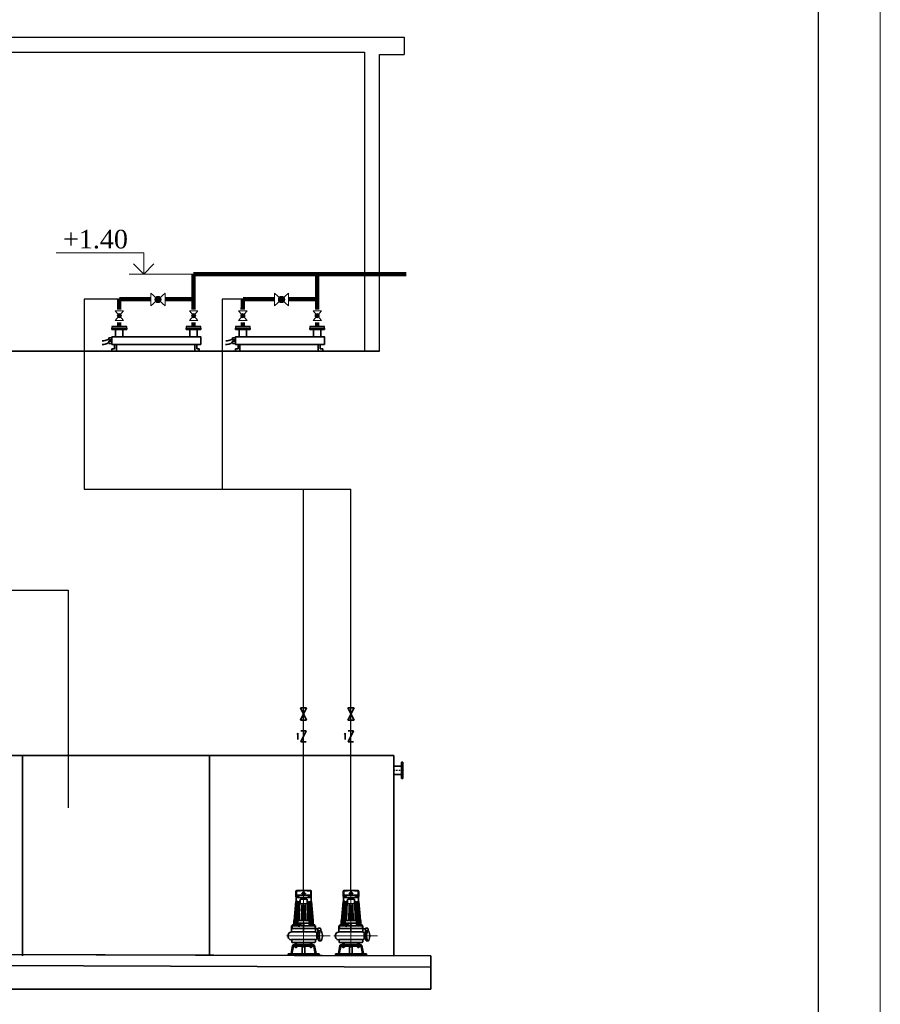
# Model space of a CAD drawing. Header units: metres. Extents: x 703769 to 722343, y 4313031 to 4317457.
# Tile 133 of 256: x 707845 to 707915, y 4313296 to 4313375. Entities that reach past the tile are written whole.
import ezdxf

# ---------------------------------------------------------------- set-up
doc = ezdxf.new("R2010")
doc.units = ezdxf.units.M
doc.header["$LTSCALE"] = 0.5
for name, pattern in [('CENTER', [16, 13, -1, 1, -1]), ('CENTER2', [1.125, 0.75, -0.125, 0.125, -0.125]), ('HIDDEN', [9.525, 6.35, -3.175]), ('PHANTOM', [2.5, 1.25, -0.25, 0.25, -0.25, 0.25, -0.25])]:
    doc.linetypes.add(name, pattern=pattern)
for name, color, linetype, lineweight in [('00工艺管线', 1, 'Continuous', 30), ('01', 7, 'Continuous', 25), ('07管路附件', 6, 'Continuous', 30), ('09设备', 4, 'Continuous', 35), ('3中心线', 1, 'CENTER2', 18), ('CEN', 4, 'CENTER', 18), ('CENTER', 1, 'CENTER', 18), ('SD', 4, 'PHANTOM', 18), ('XS', 3, 'Continuous', 18), ('XX', 2, 'HIDDEN', 18), ('КАНАЛИЗ ТЕКСТ', 7, 'Continuous', 40), ('Рамка  штамп', 7, 'Continuous', 30), ('中心线', 1, 'CENTER', 25), ('粗实线层', 7, 'Continuous', 35), ('钢筋', 1, 'Continuous', 18)]:
    doc.layers.add(name, color=color, linetype=linetype, lineweight=lineweight)
doc.styles.add('text Times 1-1', font='times.ttf', dxfattribs={"height": 3.3})

# ---------------------------------------------------------------- blocks, each defined once
blk = doc.blocks.new('77')
at = {"layer": '07管路附件', "lineweight": 0}
h = blk.add_hatch(color=256, dxfattribs=at)
edge = h.paths.add_edge_path(flags=0)
edge.add_arc((624771, 3235679), 28.2, 89.9962, 269.9962)
edge.add_arc((624771, 3235679), 28.2, 269.9962, 449.9962)
for p, q in [((624827, 3235615), (624714, 3235742)), ((624714, 3235615), (624827, 3235742)), ((624714, 3235742), (624827, 3235742)), ((624714, 3235615), (624827, 3235615))]:
    blk.add_line(p, q, dxfattribs=at)
blk.add_circle((624771, 3235679), 28.2, dxfattribs=at)
blk = doc.blocks.new('C$E442DE7ECEED42B782A6FA1782EFF3A0')
at = {"linetype": 'ByBlock'}
for p, q in [((128, 861), (128, 792)), ((135, 861), (135, 792)), ((327, 808), (135, 808)), ((136, 791), (144, 796)), ((231, 878), (139, 873)), ((231, 871), (139, 866)), ((144, 796), (144, 778)), ((152, 800), (152, 808)), ((165, 796), (155, 796)), ((165, 796), (160, 796)), ((165, 796), (160, 796)), ((162, 803), (169, 803)), ((169, 800), (169, 808)), ((210, 834), (207, 832)), ((207, 826), (207, 832)), ((231, 826), (207, 826)), ((231, 814), (207, 814)), ((207, 814), (207, 812)), ((231, 834), (210, 834)), ((231, 821), (214, 821)), ((217, 826), (217, 821)), ((241, 852), (222, 852)), ((231, 878), (323, 873)), ((231, 871), (323, 866)), ((231, 834), (252, 834)), ((231, 826), (255, 826)), ((231, 821), (248, 821)), ((255, 814), (231, 814)), ((245, 826), (245, 821)), ((248, 808), (248, 808)), ((252, 834), (255, 832)), ((255, 826), (255, 832)), ((255, 814), (255, 812)), ((294, 800), (294, 808)), ((300, 803), (294, 803)), ((297, 808), (327, 808)), ((297, 796), (302, 796)), ((297, 796), (302, 796)), ((297, 796), (307, 796)), ((311, 800), (311, 808)), ((326, 791), (318, 796)), ((318, 796), (318, 778)), ((327, 861), (327, 792)), ((335, 861), (335, 792)), ((126, 725), (102, 469)), ((127, 725), (104, 469)), ((141, 725), (121, 469)), ((133, 731), (123, 493)), ((143, 725), (124, 469)), ((131, 731), (126, 725)), ((127, 725), (126, 725)), ((127, 725), (133, 731)), ((130, 778), (130, 731)), ((146, 778), (130, 778)), ((151, 778), (130, 778)), ((151, 778), (130, 778)), ((231, 778), (130, 778)), ((130, 731), (130, 729)), ((130, 731), (130, 729)), ((131, 786), (131, 778)), ((133, 731), (131, 731)), ((137, 791), (141, 794)), ((140, 785), (144, 787)), ((144, 787), (141, 794)), ((141, 481), (149, 731)), ((141, 725), (145, 731)), ((143, 725), (141, 725)), ((143, 725), (149, 731)), ((149, 731), (145, 731)), ((156, 469), (170, 725)), ((173, 725), (161, 469)), ((170, 725), (172, 731)), ((173, 725), (170, 725)), ((178, 731), (172, 731)), ((173, 469), (178, 731)), ((173, 725), (178, 731)), ((184, 701), (184, 749)), ((273, 754), (190, 754)), ((273, 695), (190, 695)), ((203, 469), (207, 671)), ((207, 677), (205, 587)), ((215, 677), (207, 677)), ((207, 677), (207, 671)), ((211, 671), (207, 671)), ((211, 671), (209, 469)), ((215, 677), (211, 671)), ((215, 677), (215, 469)), ((231, 778), (332, 778)), ((247, 677), (247, 469)), ((247, 677), (255, 677)), ((247, 677), (251, 671)), ((251, 671), (254, 469)), ((251, 671), (255, 671)), ((255, 677), (255, 671)), ((255, 677), (257, 587)), ((260, 469), (255, 671)), ((279, 701), (279, 749)), ((289, 469), (284, 731)), ((289, 725), (284, 731)), ((284, 731), (290, 731)), ((289, 725), (301, 469)), ((289, 725), (292, 725)), ((292, 725), (290, 731)), ((306, 469), (292, 725)), ((321, 481), (313, 731)), ((319, 725), (313, 731)), ((313, 731), (317, 731)), ((321, 725), (317, 731)), ((318, 787), (321, 794)), ((322, 785), (318, 787)), ((319, 725), (338, 469)), ((319, 725), (321, 725)), ((326, 791), (321, 794)), ((321, 725), (341, 469)), ((329, 731), (340, 493)), ((336, 725), (329, 731)), ((329, 731), (331, 731)), ((331, 786), (331, 778)), ((331, 731), (336, 725)), ((332, 778), (332, 731)), ((332, 731), (332, 729)), ((336, 725), (359, 469)), ((336, 725), (360, 469)), ((336, 725), (336, 725)), ((70, 398), (146, 398)), ((70, 362), (70, 398)), ((77, 362), (77, 398)), ((97, 410), (83, 410)), ((97, 410), (83, 410)), ((100, 398), (100, 469)), ((231, 469), (100, 469)), ((231, 434), (100, 434)), ((121, 434), (103, 434)), ((117, 398), (117, 469)), ((130, 481), (144, 481)), ((130, 481), (144, 481)), ((138, 398), (138, 469)), ((155, 414), (152, 402)), ((159, 414), (153, 404)), ((159, 394), (153, 404)), ((155, 412), (155, 469)), ((159, 414), (170, 414)), ((161, 418), (191, 418)), ((169, 416), (164, 416)), ((170, 414), (175, 414)), ((170, 414), (175, 404)), ((170, 394), (175, 404)), ((175, 414), (180, 404)), ((180, 404), (175, 394)), ((175, 404), (180, 404)), ((184, 414), (187, 402)), ((192, 398), (231, 398)), ((197, 414), (200, 402)), ((238, 410), (224, 410)), ((238, 410), (224, 410)), ((231, 469), (362, 469)), ((231, 434), (362, 434)), ((392, 398), (231, 398)), ((231, 398), (231, 315)), ((308, 398), (308, 469)), ((333, 481), (319, 481)), ((333, 481), (319, 481)), ((324, 398), (324, 469)), ((345, 398), (345, 469)), ((362, 398), (362, 469)), ((366, 410), (380, 410)), ((366, 410), (380, 410)), ((386, 362), (386, 398)), ((392, 362), (392, 398)), ((24, 276), (24, 246)), ((64, 312), (60, 312)), ((70, 318), (70, 362)), ((392, 362), (70, 362)), ((70, 362), (392, 362)), ((386, 315), (75, 315)), ((351, 362), (112, 362)), ((159, 394), (170, 394)), ((169, 392), (164, 392)), ((170, 394), (175, 394)), ((392, 362), (392, 318)), ((392, 356), (425, 356)), ((395, 313), (408, 305)), ((411, 300), (411, 228)), ((411, 300), (427, 300)), ((417, 266), (417, 266)), ((434, 323), (418, 269)), ((425, 366), (459, 366)), ((425, 366), (425, 300)), ((455, 323), (439, 269)), ((442, 329), (463, 329)), ((459, 366), (459, 354)), ((459, 354), (463, 354)), ((463, 354), (463, 329)), ((471, 323), (487, 269)), ((61, 211), (60, 211)), ((71, 201), (71, 182)), ((386, 212), (74, 212)), ((231, 172), (80, 172)), ((95, 140), (231, 140)), ((118, 145), (118, 166)), ((231, 145), (118, 145)), ((123, 140), (123, 145)), ((142, 143), (137, 168)), ((137, 140), (137, 145)), ((142, 143), (142, 140)), ((142, 143), (231, 143)), ((142, 143), (320, 143)), ((231, 172), (382, 172)), ((231, 145), (344, 145)), ((320, 143), (231, 143)), ((367, 140), (231, 140)), ((320, 143), (325, 168)), ((320, 143), (320, 140)), ((325, 140), (325, 145)), ((339, 140), (339, 145)), ((344, 145), (344, 166)), ((392, 205), (392, 182)), ((401, 215), (401, 215)), ((410, 223), (427, 223)), ((417, 257), (417, 257)), ((434, 200), (418, 254)), ((455, 200), (439, 254)), ((463, 194), (442, 194)), ((471, 200), (487, 254)), ((23, 18), (23, 0)), ((23, 18), (231, 18)), ((83, 131), (63, 23)), ((94, 120), (74, 18)), ((99, 125), (154, 125)), ((118, 111), (118, 124)), ((121, 125), (139, 125)), ((121, 111), (139, 111)), ((123, 104), (123, 111)), ((137, 104), (123, 104)), ((124, 103), (123, 104)), ((124, 124), (124, 111)), ((136, 103), (124, 103)), ((136, 125), (137, 125)), ((136, 124), (136, 111)), ((136, 103), (137, 104)), ((137, 104), (137, 111)), ((142, 111), (142, 124)), ((154, 125), (201, 125)), ((213, 125), (231, 125)), ((213, 113), (213, 30)), ((249, 125), (231, 125)), ((439, 18), (231, 18)), ((249, 113), (249, 30)), ((308, 125), (261, 125)), ((308, 125), (325, 125)), ((320, 111), (320, 124)), ((341, 125), (323, 125)), ((341, 111), (323, 111)), ((363, 125), (325, 125)), ((326, 125), (325, 125)), ((325, 104), (325, 111)), ((325, 104), (339, 104)), ((326, 103), (325, 104)), ((326, 124), (326, 111)), ((326, 103), (338, 103)), ((338, 124), (338, 111)), ((338, 103), (339, 104)), ((339, 104), (339, 111)), ((344, 111), (344, 124)), ((369, 120), (388, 18)), ((379, 131), (399, 23)), ((439, 18), (439, 0)), ((23, 0), (231, 0)), ((439, 0), (231, 0))]:
    blk.add_line(p, q, dxfattribs=at)
at = {"linetype": 'ByBlock', "ltscale": 0.5}
for p, q in [((160, 801), (160, 796)), ((302, 801), (302, 796)), ((80, 408), (80, 398)), ((80, 408), (80, 398)), ((99, 408), (99, 398)), ((99, 408), (99, 398)), ((127, 479), (127, 469)), ((127, 479), (127, 469)), ((146, 479), (146, 469)), ((146, 479), (146, 469)), ((222, 408), (222, 398)), ((222, 408), (222, 398)), ((241, 408), (241, 398)), ((241, 408), (241, 398)), ((316, 479), (316, 469)), ((316, 479), (316, 469)), ((335, 479), (335, 469)), ((335, 479), (335, 469)), ((363, 408), (363, 398)), ((363, 408), (363, 398)), ((382, 408), (382, 398)), ((382, 408), (382, 398))]:
    blk.add_line(p, q, dxfattribs=at)
at = {"linetype": 'ByBlock', "ltscale": 0.3}
for p, q in [((214, 821), (214, 814)), ((222, 852), (222, 843)), ((222, 841), (222, 834)), ((241, 852), (241, 843)), ((241, 841), (241, 834)), ((248, 821), (248, 814))]:
    blk.add_line(p, q, dxfattribs=at)
at = {"linetype": 'ByBlock'}
for centre, radius, start, end in [((140, 861), 11.9, 93.2892, 180), ((140, 861), 4.75, 93.2892, 180), ((155, 800), 3.56, 180, 270), ((165, 800), 3.56, 270, 0), ((204, 812), 3.56, 270, 0), ((259, 812), 3.56, 180, 261.3675), ((297, 800), 3.56, 180, 270), ((307, 800), 3.56, 270, 0), ((323, 861), 11.9, 0, 86.7108), ((323, 861), 4.75, 0, 86.7108), ((136, 792), 8.32, 180, 300), ((136, 792), 1.19, 180, 300), ((190, 749), 5.94, 90, 180), ((190, 701), 5.94, 180, 270), ((273, 749), 5.94, 0, 90), ((273, 701), 5.94, 270, 0), ((326, 792), 8.32, 240, 0), ((326, 792), 1.19, 240, 0), ((146, 404), 5.94, 270, 345.5583), ((161, 412), 5.94, 90, 165.5583), ((178, 412), 5.94, 14.8091, 90), ((192, 404), 5.94, 194.8091, 270), ((191, 412), 5.94, 18.0651, 90), ((206, 404), 5.94, 198.0651, 270), ((60, 276), 35.6, 90, 180), ((64, 318), 5.94, 270, 0), ((398, 318), 5.94, 180, 237.4471), ((405, 300), 5.94, 0, 57.4471), ((417, 272), 5.94, 180, 270), ((442, 261), 25.2, 163.5078, 196.4922), ((442, 321), 8.34, 90, 163.5078), ((463, 261), 25.2, 163.5078, 196.4922), ((463, 321), 8.34, 16.4922, 163.5078), ((463, 261), 25.2, 343.5078, 16.4922), ((60, 246), 35.6, 180, 270), ((61, 201), 9.51, 0, 90), ((80, 182), 9.51, 180, 270), ((95, 128), 11.9, 90, 169.2367), ((112, 166), 5.94, 0, 90), ((131, 166), 5.94, 11.3099, 90), ((331, 166), 5.94, 90, 168.6901), ((350, 166), 5.94, 90, 180), ((367, 128), 11.9, 10.7633, 90), ((382, 182), 9.51, 270, 0), ((401, 205), 9.51, 90, 180), ((397, 228), 14.3, 288.576, 0), ((417, 251), 5.94, 90, 180), ((442, 202), 8.34, 196.4922, 270), ((463, 202), 8.34, 196.4922, 343.5078), ((57, 24), 5.94, 270, 349.2367), ((99, 119), 5.94, 90, 169.2367), ((121, 119), 5.66, 58.3126, 121.6874), ((121, 116), 5.66, 238.3126, 301.6874), ((130, 103), 21.4, 73.8475, 106.1525), ((130, 132), 21.4, 253.8475, 286.1525), ((139, 119), 5.66, 58.3126, 121.6874), ((139, 116), 5.66, 238.3126, 301.6874), ((201, 113), 11.9, 0, 90), ((201, 30), 11.9, 270, 0), ((261, 113), 11.9, 90, 180), ((261, 30), 11.9, 180, 270), ((323, 119), 5.66, 58.3126, 121.6874), ((323, 116), 5.66, 238.3126, 301.6874), ((332, 103), 21.4, 73.8475, 106.1525), ((332, 132), 21.4, 253.8475, 286.1525), ((341, 119), 5.66, 58.3126, 121.6874), ((341, 116), 5.66, 238.3126, 301.6874), ((363, 119), 5.94, 10.7633, 90), ((405, 24), 5.94, 190.7633, 270)]:
    blk.add_arc(centre, radius, start, end, dxfattribs=at)
at = {"linetype": 'ByBlock', "ltscale": 0.5}
for centre, radius, start, end in [((162, 801), 1.78, 90, 180), ((300, 801), 1.78, 0, 90), ((83, 408), 2.38, 90, 180), ((83, 408), 2.38, 90, 180), ((97, 408), 2.38, 0, 90), ((97, 408), 2.38, 0, 90), ((130, 479), 2.38, 90, 180), ((130, 479), 2.38, 90, 180), ((144, 479), 2.38, 0, 90), ((144, 479), 2.38, 0, 90), ((224, 408), 2.38, 90, 180), ((224, 408), 2.38, 90, 180), ((238, 408), 2.38, 360, 90), ((238, 408), 2.38, 360, 90), ((319, 479), 2.38, 90, 180), ((319, 479), 2.38, 90, 180), ((333, 479), 2.38, 0, 90), ((333, 479), 2.38, 0, 90), ((366, 408), 2.38, 90, 180), ((366, 408), 2.38, 90, 180), ((380, 408), 2.38, 0, 90), ((380, 408), 2.38, 0, 90)]:
    blk.add_arc(centre, radius, start, end, dxfattribs=at)
at = {"linetype": 'ByBlock'}
blk.add_ellipse((164, 404), major_axis=(0, 11.9), ratio=0.919978, dxfattribs=at)
for major_axis, ratio, start_param, end_param in [((0, 14.9), 0.8, 2.465818, 5.999391), ((0, 14.9), 0.8, 0.283794, 0.675774), ((0, -11.9), 0.919978, 0, 3.141593)]:
    blk.add_ellipse((169, 404), major_axis=major_axis, ratio=ratio, start_param=start_param, end_param=end_param, dxfattribs=at)
at = {"layer": '3中心线', "linetype": 'ByBlock', "ltscale": 0.3}
for p, q in [((231, 105), (231, 867)), ((0, 261), (590, 261))]:
    blk.add_line(p, q, dxfattribs=at)
at = {"layer": 'CEN', "linetype": 'ByBlock', "ltscale": 0.8}
for p, q in [((231, 268), (231, 264)), ((231, 249), (231, 242))]:
    blk.add_line(p, q, dxfattribs=at)
at = {"layer": 'SD', "linetype": 'ByBlock', "ltscale": 0.15}
for p, q in [((243, 843), (219, 843)), ((243, 841), (219, 841))]:
    blk.add_line(p, q, dxfattribs=at)
at = {"layer": 'XS', "linetype": 'ByBlock'}
for p, q in [((225, 857), (225, 859)), ((228, 859), (225, 859)), ((228, 857), (225, 857)), ((226, 859), (226, 862)), ((226, 852), (226, 857)), ((227, 859), (227, 861)), ((227, 852), (227, 857)), ((228, 859), (228, 857)), ((229, 852), (229, 858)), ((231, 852), (231, 858)), ((232, 852), (232, 858)), ((234, 852), (234, 858)), ((235, 852), (235, 858)), ((237, 852), (237, 858)), ((124, 140), (124, 145)), ((136, 140), (136, 145)), ((326, 140), (326, 145)), ((338, 140), (338, 145)), ((124, 103), (124, 111)), ((136, 103), (136, 111)), ((326, 103), (326, 111)), ((338, 103), (338, 111))]:
    blk.add_line(p, q, dxfattribs=at)
at = {"layer": 'XX', "linetype": 'ByBlock', "ltscale": 0.15}
for p, q in [((163, 803), (163, 800)), ((166, 798), (163, 800)), ((164, 803), (164, 800)), ((166, 798), (169, 800)), ((168, 803), (168, 800)), ((296, 798), (294, 800)), ((295, 803), (295, 800)), ((296, 798), (299, 800)), ((298, 803), (298, 800)), ((299, 803), (299, 800))]:
    blk.add_line(p, q, dxfattribs=at)
at = {"layer": 'XX', "linetype": 'ByBlock', "ltscale": 0.2}
for p, q in [((84, 410), (84, 404)), ((84, 410), (84, 404)), ((90, 401), (84, 404)), ((90, 401), (84, 404)), ((94, 404), (86, 404)), ((94, 404), (86, 404)), ((87, 410), (87, 405)), ((87, 410), (87, 405)), ((95, 404), (90, 401)), ((95, 404), (90, 401)), ((92, 410), (92, 405)), ((92, 410), (92, 405)), ((95, 410), (95, 404)), ((95, 410), (95, 404)), ((131, 481), (131, 476)), ((131, 481), (131, 476)), ((131, 476), (137, 473)), ((131, 476), (137, 473)), ((133, 475), (141, 475)), ((133, 475), (141, 475)), ((134, 481), (134, 476)), ((134, 481), (134, 476)), ((137, 473), (142, 476)), ((137, 473), (142, 476)), ((139, 481), (139, 476)), ((139, 481), (139, 476)), ((142, 481), (142, 476)), ((142, 481), (142, 476)), ((226, 410), (226, 404)), ((226, 410), (226, 404)), ((231, 401), (226, 404)), ((231, 401), (226, 404)), ((235, 404), (227, 404)), ((235, 404), (227, 404)), ((229, 410), (229, 405)), ((229, 410), (229, 405)), ((237, 404), (231, 401)), ((237, 404), (231, 401)), ((234, 410), (234, 405)), ((234, 410), (234, 405)), ((237, 410), (237, 404)), ((237, 410), (237, 404)), ((320, 481), (320, 476)), ((320, 481), (320, 476)), ((326, 473), (320, 476)), ((326, 473), (320, 476)), ((330, 475), (322, 475)), ((330, 475), (322, 475)), ((323, 481), (323, 476)), ((323, 481), (323, 476)), ((331, 476), (326, 473)), ((331, 476), (326, 473)), ((328, 481), (328, 476)), ((328, 481), (328, 476)), ((331, 481), (331, 476)), ((331, 481), (331, 476)), ((367, 410), (367, 404)), ((367, 410), (367, 404)), ((367, 404), (373, 401)), ((367, 404), (373, 401)), ((369, 404), (377, 404)), ((369, 404), (377, 404)), ((370, 410), (370, 405)), ((370, 410), (370, 405)), ((373, 401), (378, 404)), ((373, 401), (378, 404)), ((375, 410), (375, 405)), ((375, 410), (375, 405)), ((378, 410), (378, 404)), ((378, 410), (378, 404))]:
    blk.add_line(p, q, dxfattribs=at)
at = {"layer": 'XX', "linetype": 'ByBlock', "ltscale": 0.15}
for centre, radius, start, end in [((164, 800), 0.791, 261.5894, 340.8395), ((166, 803), 3.3, 237.2922, 302.7078), ((169, 800), 0.791, 199.1605, 274.8393), ((294, 800), 0.791, 265.1607, 340.8395), ((296, 803), 3.3, 237.2922, 302.7078), ((299, 800), 0.791, 199.1605, 278.4106)]:
    blk.add_arc(centre, radius, start, end, dxfattribs=at)
at = {"layer": 'XX', "linetype": 'ByBlock', "ltscale": 0.2}
for centre, radius, start, end in [((86, 406), 1.84, 255.4025, 318.0755), ((86, 406), 1.84, 255.4025, 318.0755), ((90, 410), 6.17, 244.3361, 295.6639), ((90, 410), 6.17, 244.3361, 295.6639), ((94, 406), 1.84, 221.9245, 284.5975), ((94, 406), 1.84, 221.9245, 284.5975), ((133, 477), 1.84, 255.4025, 318.0755), ((133, 477), 1.84, 255.4025, 318.0755), ((137, 481), 6.17, 244.3361, 295.6639), ((137, 481), 6.17, 244.3361, 295.6639), ((141, 477), 1.84, 221.9245, 284.5975), ((141, 477), 1.84, 221.9245, 284.5975), ((227, 406), 1.84, 255.4025, 318.0755), ((227, 406), 1.84, 255.4025, 318.0755), ((231, 410), 6.17, 244.3361, 295.6639), ((231, 410), 6.17, 244.3361, 295.6639), ((235, 406), 1.84, 221.9245, 284.5975), ((235, 406), 1.84, 221.9245, 284.5975), ((322, 477), 1.84, 255.4025, 318.0755), ((322, 477), 1.84, 255.4025, 318.0755), ((326, 481), 6.17, 244.3361, 295.6639), ((326, 481), 6.17, 244.3361, 295.6639), ((330, 477), 1.84, 221.9245, 284.5975), ((330, 477), 1.84, 221.9245, 284.5975), ((369, 406), 1.84, 255.4025, 318.0755), ((369, 406), 1.84, 255.4025, 318.0755), ((373, 410), 6.17, 244.3361, 295.6639), ((373, 410), 6.17, 244.3361, 295.6639), ((377, 406), 1.84, 221.9245, 284.5975), ((377, 406), 1.84, 221.9245, 284.5975)]:
    blk.add_arc(centre, radius, start, end, dxfattribs=at)
blk = doc.blocks.new('A$C7D855B84_3')
blk.add_hatch(color=256).paths.add_polyline_path([(2.7, 3.27), (2.95, 3.06), (3.26, 3.06)], flags=0)
for p, q in [((4.03, 0), (0, 2)), ((0, 2), (0, 0)), ((0.86, 3.06), (3.26, 3.06)), ((2.7, 3.27), (2.95, 3.06)), ((3.26, 3.06), (2.7, 3.27)), ((4.03, 0), (4.03, 2))]:
    blk.add_line(p, q)
blk = doc.blocks.new('A$C719240E0_3')
for p, q in [((0, 1.5), (3, 0)), ((0, 0), (3, 1.5)), ((0, 1.5), (0, 0)), ((3, 0), (3, 1.5))]:
    blk.add_line(p, q)
blk = doc.blocks.new('A$C0733797B_3')
blk.add_blockref('A$C719240E0_3', (0, 0))
blk = doc.blocks.new('dawda')
at = {"layer": '07管路附件', "lineweight": 0}
h = blk.add_hatch(color=7, dxfattribs=at)
edge = h.paths.add_edge_path(flags=0)
edge.add_arc((560329, 39767), 42.2, 0.0038, 180.0038, ccw=False)
edge.add_arc((560329, 39767), 42.2, -179.9962, 0.0038, ccw=False)
h = blk.add_hatch(color=7, dxfattribs=at)
edge = h.paths.add_edge_path(flags=0)
edge.add_arc((561993, 39767), 42.2, 0.0038, 180.0038, ccw=False)
edge.add_arc((561993, 39767), 42.2, -179.9962, 0.0038, ccw=False)
at = {"color": 7, "linetype": 'ByBlock', "ltscale": 10}
for p, q in [((542266, 39072), (563311, 39072)), ((557583, 39072), (563070, 39072)), ((560299, 39072), (558470, 39072))]:
    blk.add_line(p, q, dxfattribs=at)
at = {"color": 7}
for p, q in [((554006, 33623), (563506, 33623)), ((558504, 30923), (558504, 33623)), ((561022, 30923), (561022, 33623)), ((563506, 33623), (563506, 30923)), ((563608, 33315), (563608, 33532)), ((563608, 33532), (563625, 33532)), ((563625, 33532), (563625, 33315)), ((563625, 33499), (563628, 33499)), ((563628, 33499), (563628, 33347)), ((563625, 33315), (563608, 33315)), ((563625, 33347), (563628, 33347)), ((563506, 30923), (553505, 30957)), ((554006, 30957), (564006, 30923)), ((564006, 30923), (564006, 30473)), ((564006, 30773), (553505, 30809)), ((564006, 30473), (553505, 30473))]:
    blk.add_line(p, q, dxfattribs=at)
at = {"color": 7, "ltscale": 2}
for p, q in [((563506, 33477), (563608, 33477)), ((563506, 33369), (563608, 33369))]:
    blk.add_line(p, q, dxfattribs=at)
at = {"layer": '00工艺管线', "color": 7, "ltscale": 10}
for points in [[(559807, 39457, 60, 60, 0), (559807, 39402, 60, 60, 0)], [(560807, 39404, 60, 60, 0), (560807, 39457, 60, 60, 0)], [(561472, 39457, 60, 60, 0), (561472, 39402, 60, 60, 0)], [(562472, 39404, 60, 60, 0), (562472, 39457, 60, 60, 0)]]:
    blk.add_lwpolyline(points, format="xyseb", dxfattribs=at)
at = {"layer": '01', "color": 7, "linetype": 'ByBlock'}
for p, q in [((541934, 43300), (563643, 43300)), ((563643, 43300), (563643, 43069)), ((542466, 43100), (563111, 43100)), ((563111, 43100), (563111, 39072)), ((563311, 39072), (563311, 43069)), ((563311, 43069), (563643, 43069))]:
    blk.add_line(p, q, dxfattribs=at)
at = {"layer": '07管路附件', "color": 7, "lineweight": 0}
for p, q in [((560424, 39682), (560233, 39853)), ((560424, 39853), (560233, 39682)), ((560233, 39853), (560233, 39682)), ((560424, 39853), (560424, 39682)), ((562089, 39682), (561897, 39853)), ((562089, 39853), (561897, 39682)), ((561897, 39853), (561897, 39682)), ((562089, 39853), (562089, 39682))]:
    blk.add_line(p, q, dxfattribs=at)
at = {"layer": '07管路附件', "color": 7, "linetype": 'Continuous', "lineweight": 30}
for p, q in [((559907, 39402), (559707, 39402)), ((559707, 39402), (559707, 39382)), ((559907, 39382), (559907, 39402)), ((560907, 39402), (560707, 39402)), ((560707, 39402), (560707, 39382)), ((560907, 39382), (560907, 39402)), ((561572, 39402), (561372, 39402)), ((561372, 39402), (561372, 39382)), ((561572, 39382), (561572, 39402)), ((562572, 39402), (562372, 39402)), ((562372, 39402), (562372, 39382)), ((562572, 39382), (562572, 39402)), ((559907, 39382), (559707, 39382)), ((559907, 39382), (559707, 39382)), ((560907, 39382), (560707, 39382)), ((560907, 39382), (560707, 39382)), ((561572, 39382), (561372, 39382)), ((561572, 39382), (561372, 39382)), ((562572, 39382), (562372, 39382)), ((562572, 39382), (562372, 39382))]:
    blk.add_line(p, q, dxfattribs=at)
at = {"layer": '07管路附件', "color": 7, "lineweight": 0}
for centre in [(560329, 39767), (561993, 39767)]:
    blk.add_circle(centre, 42.2, dxfattribs=at)
at = {"layer": '09设备', "color": 7, "linetype": 'Continuous'}
for p, q in [((559707, 39382), (559707, 39362)), ((559907, 39362), (559707, 39362)), ((559757, 39262), (559757, 39362)), ((559857, 39262), (559857, 39362)), ((559907, 39362), (559907, 39382)), ((560707, 39382), (560707, 39362)), ((560907, 39362), (560707, 39362)), ((560757, 39262), (560757, 39362)), ((560857, 39262), (560857, 39362)), ((560907, 39362), (560907, 39382)), ((561372, 39382), (561372, 39362)), ((561572, 39362), (561372, 39362)), ((561422, 39262), (561422, 39362)), ((561522, 39262), (561522, 39362)), ((561572, 39362), (561572, 39382)), ((562372, 39382), (562372, 39362)), ((562572, 39362), (562372, 39362)), ((562422, 39262), (562422, 39362)), ((562522, 39262), (562522, 39362)), ((562572, 39362), (562572, 39382)), ((559742, 39162), (559742, 39104)), ((559768, 39072), (559768, 39162)), ((560823, 39072), (560823, 39162)), ((560850, 39162), (560850, 39104)), ((561407, 39162), (561407, 39104)), ((561433, 39072), (561433, 39162)), ((562488, 39072), (562488, 39162)), ((562514, 39162), (562514, 39104)), ((559742, 39104), (559707, 39104)), ((559707, 39104), (559707, 39072)), ((559707, 39072), (559768, 39072)), ((560884, 39072), (560823, 39072)), ((560850, 39104), (560884, 39104)), ((560884, 39104), (560884, 39072)), ((561407, 39104), (561372, 39104)), ((561372, 39104), (561372, 39072)), ((561372, 39072), (561433, 39072)), ((562549, 39072), (562488, 39072)), ((562514, 39104), (562549, 39104)), ((562549, 39104), (562549, 39072))]:
    blk.add_line(p, q, dxfattribs=at)
for points in [[(559707, 39249), (559707, 39221), (559668, 39221), (559668, 39249)], [(559707, 39176), (559707, 39204), (559668, 39204), (559668, 39176)], [(560907, 39162), (559707, 39162), (559707, 39262), (560907, 39262)], [(561372, 39249), (561372, 39221), (561333, 39221), (561333, 39249)], [(561372, 39176), (561372, 39204), (561333, 39204), (561333, 39176)], [(562572, 39162), (561372, 39162), (561372, 39262), (562572, 39262)]]:
    blk.add_lwpolyline(points, close=True, dxfattribs=at)
for points, knots in [([(559668, 39235), (559652, 39227), (559623, 39213), (559591, 39211), (559576, 39211)], [0, 0, 0, 0, 52.588417, 96.027396, 96.027396, 96.027396, 96.027396]), ([(559668, 39190), (559652, 39179), (559623, 39161), (559590, 39162), (559576, 39162)], [0, 0, 0, 0, 56.29169, 98.762933, 98.762933, 98.762933, 98.762933]), ([(561333, 39190), (561317, 39179), (561288, 39161), (561255, 39162), (561240, 39162)], [0, 0, 0, 0, 56.29169, 98.762933, 98.762933, 98.762933, 98.762933]), ([(561333, 39235), (561317, 39227), (561288, 39213), (561256, 39211), (561241, 39211)], [0, 0, 0, 0, 52.588417, 96.027396, 96.027396, 96.027396, 96.027396])]:
    blk.add_open_spline(points, degree=3, knots=knots, dxfattribs=at)
at = {"layer": 'CENTER', "color": 7}
for p, q in [((563604, 33512), (563630, 33512)), ((563603, 33337), (563630, 33337))]:
    blk.add_line(p, q, dxfattribs=at)
at = {"layer": 'SD', "color": 7, "linetype": 'ByBlock', "lineweight": 25}
for p, q in [((562290, 34023), (562290, 34100)), ((562928, 34023), (562928, 34100))]:
    blk.add_line(p, q, dxfattribs=at)
at = {"layer": '中心线', "color": 7, "ltscale": 0.5}
blk.add_line((563506, 33423), (563642, 33423), dxfattribs=at)
at = {"layer": '钢筋', "color": 7, "linetype": 'ByBlock', "lineweight": 30}
for p, q in [((559334, 39772), (559334, 37213)), ((559807, 39772), (559334, 39772)), ((561472, 39772), (561193, 39772)), ((561193, 39772), (561193, 37213)), ((559334, 37213), (562928, 37213)), ((562290, 31809), (562290, 37213)), ((562928, 31809), (562928, 37213)), ((553484, 35850), (559119, 35850)), ((559119, 35850), (559119, 32917))]:
    blk.add_line(p, q, dxfattribs=at)
for points in [[(563673, 40107, 60, 60, 0), (560805, 40107, 60, 60, 0)], [(560808, 40102, 60, 60, 0), (560807, 39630, 60, 60, 0)], [(562473, 40107, 60, 60, 0), (562472, 39630, 60, 60, 0)], [(559806, 39772, 60, 60, 0), (559805, 39630, 60, 60, 0)], [(559807, 39772, 60, 60, 0), (560230, 39772, 60, 60, 0)], [(560807, 39772, 60, 60, 0), (560422, 39772, 60, 60, 0)], [(561471, 39772, 60, 60, 0), (561470, 39630, 60, 60, 0)], [(561472, 39772, 60, 60, 0), (561895, 39772, 60, 60, 0)], [(562472, 39772, 60, 60, 0), (562086, 39772, 60, 60, 0)]]:
    blk.add_lwpolyline(points, format="xyseb", dxfattribs=at)
at = {"color": 7, "linetype": 'Continuous', "rotation": 180}
for p in [(1184578, 3275227), (1185580, 3275227), (1186242, 3275227), (1187244, 3275227)]:
    blk.add_blockref('77', p, dxfattribs=at)
at = {"color": 7, "linetype": 'ByBlock', "lineweight": 30, "xscale": -54.76429757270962, "yscale": 54.76429757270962, "zscale": 54.76429757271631, "rotation": 270}
for p in [(562249, 34100), (562887, 34100)]:
    blk.add_blockref('A$C0733797B_3', p, dxfattribs=at)
at = {"color": 7, "linetype": 'ByBlock', "lineweight": 0, "xscale": 36.96590086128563, "yscale": 36.96590086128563, "zscale": 36.96590086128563, "rotation": 90}
for p in [(562326, 33805), (562963, 33805)]:
    blk.add_blockref('A$C7D855B84_3', p, dxfattribs=at)
at = {"layer": '粗实线层', "color": 7}
for p in [(562059, 30931), (562697, 30931)]:
    blk.add_blockref('C$E442DE7ECEED42B782A6FA1782EFF3A0', p, dxfattribs=at)

msp = doc.modelspace()

# ---------------------------------------------------------------- linework, layer by layer
at = {"lineweight": 30, "ltscale": 0.1}
msp.add_lwpolyline([(707515.034, 4313145.377), (707910.034, 4313145.377), (707910.034, 4313432.377), (707515.034, 4313432.377), (707515.034, 4313145.377)], dxfattribs=at)
at = {"layer": 'КАНАЛИЗ ТЕКСТ', "lineweight": 0}
for points in [[(707855.497, 4313354.53), (707855.497, 4313356.27), (707848.418, 4313356.27)], [(707855.497, 4313354.53), (707854.669, 4313355.358)], [(707855.497, 4313354.53), (707856.325, 4313355.358)], [(707859.528, 4313354.53), (707854.32, 4313354.53)]]:
    msp.add_lwpolyline(points, dxfattribs=at)
at = {"layer": 'Рамка  штамп', "color": 7, "linetype": 'Continuous', "lineweight": 15, "ltscale": 100}
msp.add_lwpolyline([(707495.034, 4313140.377), (707915.034, 4313140.377), (707915.034, 4313437.377), (707495.034, 4313437.377), (707495.034, 4313140.377)], dxfattribs=at)

# ---------------------------------------------------------------- block references
at = {"layer": '粗实线层', "xscale": 0.006, "yscale": 0.006, "zscale": 0.006}
msp.add_blockref('dawda', (704494.68, 4313113.888), dxfattribs=at)

# ---------------------------------------------------------------- texts
at = {"insert": (707851.601, 4313357.354), "char_height": 1.5, "attachment_point": 5, "style": 'text Times 1-1'}
msp.add_mtext('+1.40', dxfattribs=at)

doc.saveas('drawing.dxf')
